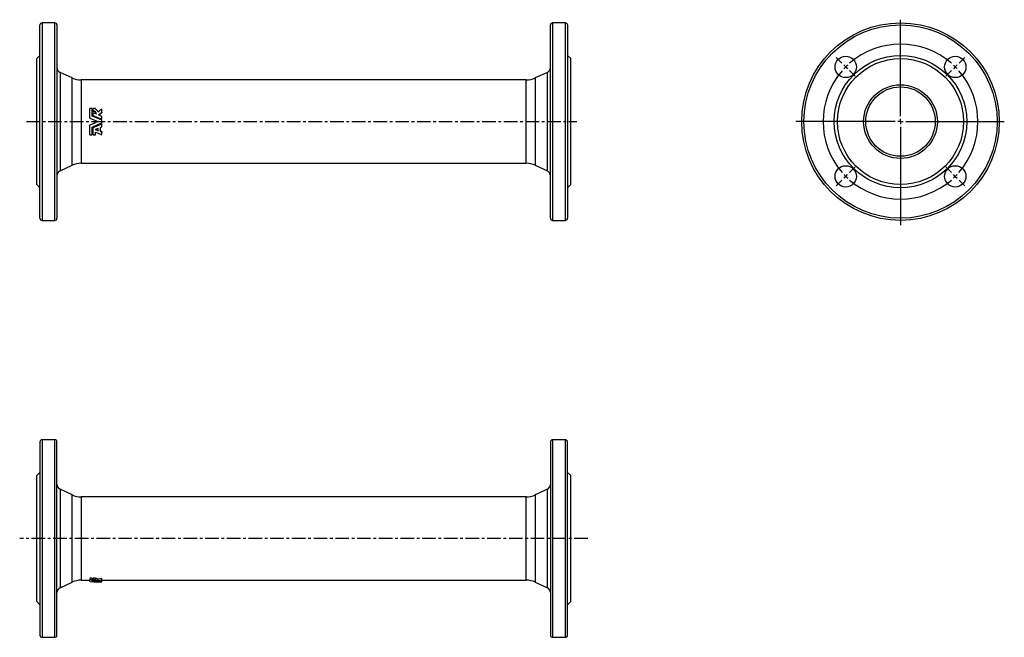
# Model space of a CAD drawing. Extents: x 125 to 1047, y 131 to 710.
import ezdxf

# ---------------------------------------------------------------- set-up
doc = ezdxf.new("R2010")
doc.units = 0
doc.linetypes.add('CENTERX2', pattern=[20.32, 12.7, -2.54, 2.54, -2.54])
doc.layers.get('0').update_dxf_attribs({"linetype": 'CONTINUOUS'})
doc.layers.add('FORMAT', color=7, linetype='CONTINUOUS')

# ---------------------------------------------------------------- blocks, each defined once
blk = doc.blocks.new('SW_CENTERMARKSYMBOL_0')
at = {"layer": 'FORMAT', "color": 0}
for p, q in [((51.27, -46.27), (51.27, 44.2)), ((-3.54, 3.54), (-8.84, 8.84)), ((0, 0), (-1.77, 1.77)), ((0, 0), (1.77, -1.77)), ((102.53, 0), (100.76, -1.77)), ((102.53, 0), (104.3, 1.77)), ((106.07, 3.54), (111.37, 8.84)), ((3.54, -3.54), (8.84, -8.84)), ((98.99, -3.54), (93.69, -8.84)), ((46.27, -51.27), (-46.61, -51.27)), ((51.27, -51.27), (48.77, -51.27)), ((51.27, -51.27), (51.27, -48.77)), ((51.27, -51.27), (51.27, -53.77)), ((51.27, -51.27), (53.77, -51.27)), ((56.27, -51.27), (148.44, -51.27)), ((51.27, -56.27), (51.27, -148.18)), ((0, -102.53), (1.77, -100.76)), ((3.54, -98.99), (8.84, -93.69)), ((98.99, -98.99), (93.69, -93.69)), ((102.53, -102.53), (100.76, -100.76)), ((-3.54, -106.07), (-8.84, -111.37)), ((0, -102.53), (-1.77, -104.3)), ((102.53, -102.53), (104.3, -104.3)), ((106.07, -106.07), (111.37, -111.37))]:
    blk.add_line(p, q, dxfattribs=at)
for start, end in [(48.95143, 131.04857), (135, 136.97572), (133.02428, 135), (45, 46.97572), (43.02428, 45), (138.95143, 221.04857), (318.95143, 41.04857), (223.02428, 225), (315, 316.97572), (225, 226.97572), (228.95143, 311.04857), (313.02428, 315)]:
    blk.add_arc((51.27, -51.27), 72.5, start, end, dxfattribs=at)

msp = doc.modelspace()

# ---------------------------------------------------------------- linework, layer by layer
at = {"color": 7, "linetype": 'CONTINUOUS'}
for p, q in [((143.91, 523.96), (143.91, 704.96)), ((157.91, 706.96), (145.91, 706.96)), ((159.91, 704.96), (159.91, 614.46)), ((621.91, 523.96), (621.91, 704.96)), ((635.91, 706.96), (623.91, 706.96)), ((637.91, 704.96), (637.91, 614.46)), ((143.91, 676.46), (140.91, 673.46)), ((140.91, 614.46), (140.91, 673.46)), ((640.91, 673.46), (637.91, 676.46)), ((640.91, 614.46), (640.91, 673.46)), ((174.12, 655.33), (162.79, 660.61)), ((619.02, 660.61), (607.7, 655.33)), ((599.24, 653.46), (182.57, 653.46)), ((190.57, 617.84), (190.57, 626.73)), ((192.94, 626.73), (190.57, 626.73)), ((190.57, 617.71), (190.57, 617.84)), ((192.94, 619.52), (192.94, 626.73)), ((196.14, 626.73), (193.86, 626.73)), ((193.86, 624.44), (193.86, 626.73)), ((193.86, 624.44), (193.86, 624.07)), ((193.86, 620.15), (193.86, 622.77)), ((196.82, 621.54), (193.86, 622.77)), ((193.86, 620.15), (193.86, 619.94)), ((196.14, 626.04), (196.14, 626.73)), ((202, 619.37), (198.8, 620.71)), ((202, 623.18), (202, 626.16)), ((202, 623.18), (202, 622.85)), ((202, 616.72), (202, 619.37)), ((140.91, 555.46), (140.91, 614.46)), ((159.91, 614.46), (159.91, 523.96)), ((190.57, 611.21), (190.57, 611.08)), ((190.57, 602.19), (190.57, 611.08)), ((192.94, 602.19), (192.94, 609.4)), ((193.86, 608.98), (193.86, 608.77)), ((193.86, 602.19), (193.86, 608.77)), ((200.74, 609.02), (202, 609.55)), ((200.74, 605.22), (200.74, 609.02)), ((202, 616.72), (202, 616.64)), ((202, 613.22), (202, 615.7)), ((202, 612.28), (202, 612.19)), ((202, 609.55), (202, 612.19)), ((637.91, 614.46), (637.91, 523.96)), ((640.91, 555.46), (640.91, 614.46)), ((190.57, 602.19), (192.94, 602.19)), ((193.86, 602.19), (196.14, 602.19)), ((198.57, 608.11), (195.73, 606.93)), ((195.73, 606.93), (198.57, 605.81)), ((196.08, 607.07), (198.57, 606.14)), ((196.14, 602.19), (196.14, 604.44)), ((198.57, 605.81), (198.57, 608.11)), ((202, 605.09), (200.74, 605.56)), ((202, 604.73), (200.74, 605.22)), ((202, 605.09), (202, 604.73)), ((202, 602.19), (202, 604.73)), ((162.79, 568.31), (174.12, 573.59)), ((182.57, 575.46), (599.24, 575.46)), ((607.7, 573.59), (619.02, 568.31)), ((140.91, 555.46), (143.91, 552.46)), ((637.91, 552.46), (640.91, 555.46)), ((145.91, 521.96), (157.91, 521.96)), ((623.91, 521.96), (635.91, 521.96)), ((143.91, 314.47), (143.91, 133.47)), ((157.91, 316.47), (145.91, 316.47)), ((159.91, 133.47), (159.91, 314.47)), ((621.91, 314.47), (621.91, 133.47)), ((635.91, 316.47), (623.91, 316.47)), ((637.91, 133.47), (637.91, 314.47)), ((143.91, 285.97), (140.91, 282.97)), ((640.91, 282.97), (637.91, 285.97)), ((140.91, 164.97), (140.91, 282.97)), ((640.91, 164.97), (640.91, 282.97)), ((174.12, 264.85), (162.79, 270.13)), ((619.02, 270.13), (607.7, 264.85)), ((599.24, 262.97), (182.57, 262.97)), ((182.57, 184.97), (190.57, 184.97)), ((192.94, 186.8), (190.57, 186.8)), ((190.57, 186.8), (190.57, 185.37)), ((192.94, 185.37), (190.57, 185.37)), ((190.57, 183.61), (190.57, 185.37)), ((192.94, 186.8), (192.94, 185.37)), ((192.94, 183.79), (192.94, 185.37)), ((193.86, 185.24), (192.94, 185.28)), ((196.14, 186.8), (193.86, 186.8)), ((193.86, 185.37), (193.86, 186.8)), ((196.14, 185.37), (193.86, 185.37)), ((193.86, 184.72), (193.86, 185.37)), ((193.86, 184.33), (193.86, 184.72)), ((196.14, 185.37), (196.14, 186.8)), ((196.14, 185.16), (196.14, 185.37)), ((198.38, 184.48), (198.38, 185.94)), ((202, 185.2), (202, 186.63)), ((202, 184.42), (202, 185.2)), ((202, 184.97), (599.24, 184.97)), ((202, 183.77), (202, 184.42)), ((162.79, 177.82), (174.12, 183.1)), ((193.86, 183.87), (193.86, 184.33)), ((196.82, 184.09), (193.86, 184.33)), ((198.57, 183.47), (202, 183.47)), ((202, 183.77), (198.8, 183.96)), ((202, 183.54), (202, 183.77)), ((202, 183.54), (202, 183.49)), ((202, 183.47), (202, 183.49)), ((607.7, 183.1), (619.02, 177.82)), ((140.91, 164.97), (143.91, 161.97)), ((637.91, 161.97), (640.91, 164.97)), ((145.91, 131.47), (157.91, 131.47)), ((623.91, 131.47), (635.91, 131.47))]:
    msp.add_line(p, q, dxfattribs=at)
at = {"color": 8, "linetype": 'CONTINUOUS'}
for p, q in [((145.91, 706.96), (145.91, 521.96)), ((157.91, 614.46), (157.91, 706.96)), ((623.91, 706.96), (623.91, 521.96)), ((635.91, 614.46), (635.91, 706.96)), ((162.79, 660.61), (162.79, 614.46)), ((174.12, 614.46), (174.12, 655.33)), ((607.7, 655.33), (607.7, 573.59)), ((619.02, 568.31), (619.02, 660.61)), ((182.57, 653.46), (182.57, 614.46)), ((599.24, 614.46), (599.24, 653.46)), ((157.91, 521.96), (157.91, 614.46)), ((162.79, 614.46), (162.79, 568.31)), ((174.12, 573.59), (174.12, 614.46)), ((182.57, 614.46), (182.57, 575.46)), ((599.24, 575.46), (599.24, 614.46)), ((635.91, 521.96), (635.91, 614.46)), ((145.91, 316.47), (145.91, 131.47)), ((157.91, 131.47), (157.91, 316.47)), ((623.91, 316.47), (623.91, 131.47)), ((635.91, 131.47), (635.91, 316.47)), ((162.79, 270.13), (162.79, 177.82)), ((619.02, 177.82), (619.02, 270.13)), ((174.12, 183.1), (174.12, 264.85)), ((182.57, 262.97), (182.57, 184.97)), ((599.24, 184.97), (599.24, 262.97)), ((607.7, 264.85), (607.7, 183.1))]:
    msp.add_line(p, q, dxfattribs=at)
at = {"color": 7, "linetype": 'CONTINUOUS', "flags": 128}
for points in [[(190.57, 617.84), (194.57, 616.15), (198.57, 614.46)], [(190.57, 617.71), (194.57, 616.09), (198.57, 614.46)], [(202, 615.7), (197.47, 617.61), (192.94, 619.52)], [(193.86, 620.15), (197.93, 618.44), (202, 616.72)], [(193.86, 619.94), (197.93, 618.29), (202, 616.64)], [(202, 626.16), (200.19, 624.79), (198.38, 623.42)], [(198.8, 620.71), (200.4, 621.95), (202, 623.18)], [(199, 620.63), (200.4, 621.67), (202, 622.85)], [(198.57, 614.46), (194.57, 612.77), (190.57, 611.08)], [(198.57, 614.46), (194.57, 612.83), (190.57, 611.21)], [(192.94, 609.4), (197.47, 611.31), (202, 613.22)], [(202, 612.28), (197.93, 610.63), (193.86, 608.98)], [(202, 612.19), (197.93, 610.48), (193.86, 608.77)], [(196.14, 604.44), (199.07, 603.31), (202, 602.19)], [(202, 186.63), (200.19, 186.26), (198.38, 185.94)], [(202, 185.2), (200.19, 184.81), (198.38, 184.48)], [(198.8, 183.96), (200.4, 184.17), (202, 184.42)], [(190.57, 183.61), (194.57, 183.51), (198.57, 183.47)], [(202, 183.49), (197.47, 183.59), (192.94, 183.79)], [(193.86, 183.87), (197.93, 183.67), (202, 183.54)]]:
    msp.add_lwpolyline(points, dxfattribs=at)
at = {"color": 7, "linetype": 'CONTINUOUS'}
for centre, radius in [((949.66, 614.46), 92.5), ((949.66, 614.46), 62), ((898.4, 665.72), 10), ((949.66, 614.46), 59), ((1000.93, 665.72), 10), ((949.66, 614.46), 34.5), ((949.66, 614.46), 32.5), ((898.4, 563.19), 10), ((1000.93, 563.19), 10)]:
    msp.add_circle(centre, radius, dxfattribs=at)
at = {"color": 8, "linetype": 'CONTINUOUS'}
msp.add_circle((949.66, 614.46), 90.5, dxfattribs=at)
at = {"color": 7, "linetype": 'CONTINUOUS'}
for centre, radius, start, end in [((145.91, 704.96), 2, 90, 180), ((157.91, 704.96), 2, 0, 90), ((623.91, 704.96), 2, 90, 180), ((635.91, 704.96), 2, 0, 90), ((164.91, 665.14), 5, 180, 245), ((616.91, 665.14), 5, 295, 0), ((182.57, 673.46), 20, 245, 270), ((599.24, 673.46), 20, 270, 295), ((193.84, 621.46), 2.99, 1.52524, 89.6795), ((193.91, 621.17), 2.9, 7.50503, 91.09654), ((194.86, 622.69), 3.59, 11.69033, 69.13476), ((182.57, 555.46), 20, 90, 115), ((599.24, 555.46), 20, 65, 90), ((164.91, 563.77), 5, 115, 180), ((616.91, 563.77), 5, 0, 65), ((145.91, 523.96), 2, 180, 270), ((157.91, 523.96), 2, 270, 0), ((623.91, 523.96), 2, 180, 270), ((635.91, 523.96), 2, 270, 0), ((145.91, 314.47), 2, 90, 180), ((157.91, 314.47), 2, 0, 90), ((623.91, 314.47), 2, 90, 180), ((635.91, 314.47), 2, 0, 90), ((164.91, 274.66), 5, 180, 245), ((616.91, 274.66), 5, 295, 0), ((182.57, 282.97), 20, 245, 270), ((599.24, 282.97), 20, 270, 295), ((182.57, 164.97), 20, 90, 115), ((194.52, 180.5), 4.27, 57.25505, 98.90274), ((196.04, 182.15), 4.46, 58.302, 88.64291), ((196.11, 181.09), 4.08, 56.19917, 89.54744), ((599.24, 164.97), 20, 65, 90), ((164.91, 173.29), 5, 115, 180), ((616.91, 173.29), 5, 0, 65), ((145.91, 133.47), 2, 180, 270), ((157.91, 133.47), 2, 270, 0), ((623.91, 133.47), 2, 180, 270), ((635.91, 133.47), 2, 270, 0)]:
    msp.add_arc(centre, radius, start, end, dxfattribs=at)
at = {"layer": 'FORMAT', "linetype": 'CENTERX2'}
for p, q in [((131.27, 614.46), (646.57, 614.46)), ((656.8, 223.97), (125.02, 223.97))]:
    msp.add_line(p, q, dxfattribs=at)

# ---------------------------------------------------------------- block references
at = {"layer": 'FORMAT'}
msp.add_blockref('SW_CENTERMARKSYMBOL_0', (898.4, 665.72), dxfattribs=at)

doc.saveas('drawing.dxf')
